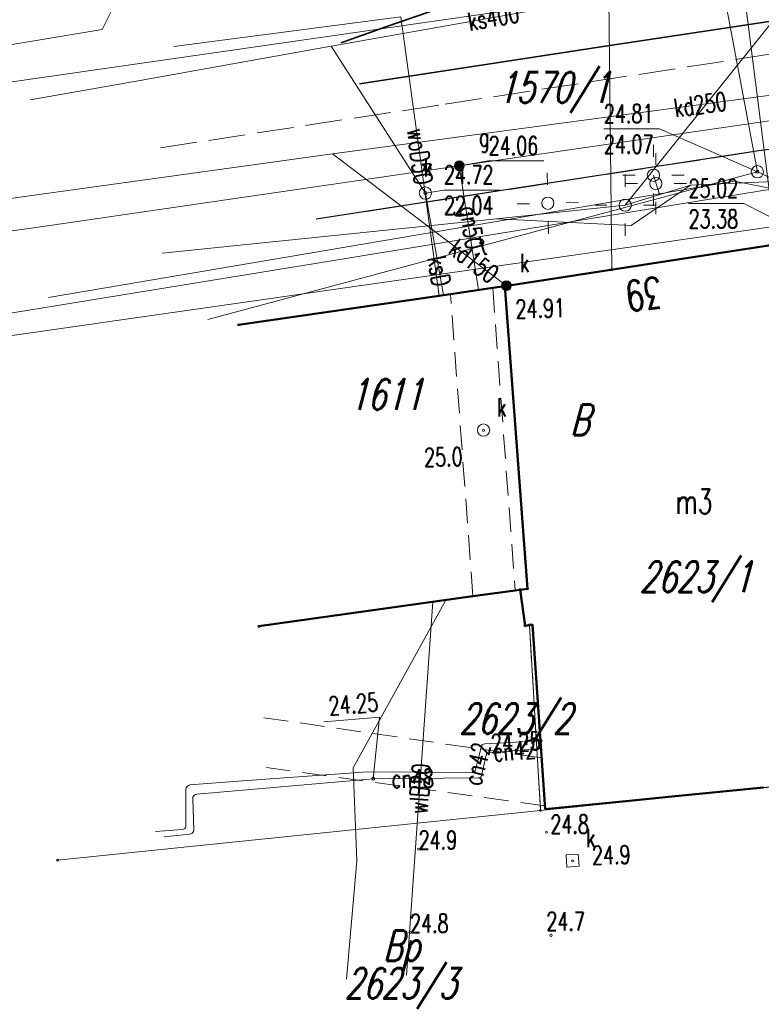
# Model space of a CAD drawing. Header units: metres. Extents: x 5515378 to 5515541, y 5844026 to 5844183.
# Tile 7 of 12: x 5515433 to 5515463, y 5844091 to 5844131. Entities that reach past the tile are written whole.
import ezdxf
from ezdxf.enums import TextEntityAlignment as Align

# ---------------------------------------------------------------- set-up
doc = ezdxf.new("R2010")
doc.units = ezdxf.units.M
doc.header["$MEASUREMENT"] = 0
for name, pattern in [('1', [0]), ('2_EGBU_A', [0]), ('2_EGBZ', [1.5, 1, -0.5]), ('3_14', [1, -1]), ('3_OTKC', [1.5, 1, -0.5]), ('3_OTKJ', [2, 1.5, -0.5]), ('3_OTKK', [0]), ('3_OTKT', [0]), ('4_SUCP', [0]), ('4_SUGP', [0]), ('4_SUKP', [0]), ('4_SUTP_A', [0]), ('4_SUWP', [0]), ('7', [2, 1.5, -0.5]), ('UPE', [0])]:
    doc.linetypes.add(name, pattern=pattern)
doc.layers.get('0').update_dxf_attribs({"color": 250, "linetype": 'CONTINUOUS', "lineweight": 100})
for name, color, linetype, lineweight in [('Dzialki', 7, '1', 13), ('EADTD_T_0', 7, 'CONTINUOUS', 25), ('EGBB_E_T_0', 7, 'CONTINUOUS', 20), ('EGBB_L_0', 7, '2_EGBU_A', 50), ('EGBC_L_4', 7, '2_EGBZ', 18), ('Numery_dzialek', 7, 'CONTINUOUS', 13), ('OTK_L_0', 7, '3_OTKJ', 18), ('OTK_L_1', 7, '3_OTKK', 25), ('OTK_L_13', 7, '3_OTKT', 35), ('OTK_L_2', 7, '3_OTKC', 18), ('OTR_T_0', 7, 'CONTINUOUS', 18), ('OTR_T_1', 7, 'CONTINUOUS', 18), ('Punkty', 7, 'CONTINUOUS', 13), ('SUP_E_T_1', 7, 'CONTINUOUS', 0), ('SUP_T_0', 7, 'CONTINUOUS', 18), ('SUP_T_4', 7, 'CONTINUOUS', 18), ('SUWP_E_T_0', 5, 'CONTINUOUS', 0), ('SUWP_L_0', 5, '4_SUWP', 18), ('UEEPA_T_0', 1, 'CONTINUOUS', 18), ('UEEPA_T_2', 1, 'CONTINUOUS', 18), ('UEEPON_L_0', 1, 'UPE', 18), ('UEEPON_L_1', 1, 'UPE', 18)]:
    doc.layers.add(name, color=color, linetype=linetype, lineweight=lineweight)
for name, color, linetype, lineweight, true_color in [('Kontury', 96, '7', 18, 0x006f00), ('Numery_konturow', 96, 'CONTINUOUS', 13, 0x006600), ('SUCP_E_T_0', 212, 'CONTINUOUS', 18, 0xd200d2), ('SUCP_L_0', 212, '4_SUCP', 18, 0xd200d2), ('SUCR_T_0', 212, 'CONTINUOUS', 18, 0xd200d2), ('SUG_E_T_4', 52, 'CONTINUOUS', 0, 0xbfbf00), ('SUG_T_2', 52, 'CONTINUOUS', 18, 0xbfbf00), ('SUGP_E_T_0', 52, 'CONTINUOUS', 0, 0xbfbf00), ('SUGP_L_0', 52, '4_SUGP', 18, 0xbfbf00), ('SUGR_T_0', 52, 'CONTINUOUS', 18, 0xbfbf00), ('SUK_E_T_5', 36, 'CONTINUOUS', 0, 0x803300), ('SUK_T_4', 36, 'CONTINUOUS', 18, 0x803300), ('SUKP_E_T_0', 36, 'CONTINUOUS', 0, 0x803300), ('SUKP_L_0', 36, '4_SUKP', 18, 0x803300), ('SUKR_T_0', 36, 'CONTINUOUS', 18, 0x803300), ('SUTP_E_T_0', 30, 'CONTINUOUS', 0, 0xff9100), ('SUTP_L_0', 30, '4_SUTP_A', 18, 0xff9100), ('SUTR_T_0', 30, 'CONTINUOUS', 18, 0xff9100)]:
    doc.layers.add(name, color=color, linetype=linetype, lineweight=lineweight, true_color=true_color)
doc.styles.get("Standard").update_dxf_attribs({"font": 'Simplex.SHX', "width": 0.75})

# ---------------------------------------------------------------- blocks, each defined once
blk = doc.blocks.new('GRO')
at = {"linetype": 'Continuous'}
blk.add_circle((0, 0), 0.045, dxfattribs=at)
blk = doc.blocks.new('3_OTRN')
at = {"linetype": 'Continuous'}
blk.add_circle((0, 0), 0.045, dxfattribs=at)
blk = doc.blocks.new('3_OTRS')
at = {"linetype": 'Continuous'}
blk.add_circle((0, 0), 0.045, dxfattribs=at)
blk = doc.blocks.new('4_SUPS')
at = {"linetype": 'Continuous'}
blk.add_circle((0, 0), 0.0625, dxfattribs=at)
blk = doc.blocks.new('4_SUGW')
at = {"linetype": 'Continuous'}
for radius in [0.2, 0.175, 0.15, 0.125, 0.1, 0.075, 0.05, 0.025, 0.00715]:
    blk.add_circle((0, 0), radius, dxfattribs=at)
blk = doc.blocks.new('4_SUKU')
at = {"linetype": 'Continuous'}
for radius in [0.2, 0.175, 0.15, 0.125, 0.1, 0.075, 0.05, 0.025, 0.00715]:
    blk.add_circle((0, 0), radius, dxfattribs=at)
blk = doc.blocks.new('4_SUPW_A')
at = {"linetype": 'Continuous'}
for p, q in [((0.25, 0.25), (-0.25, 0.25)), ((-0.25, 0.25), (-0.25, -0.25)), ((0.25, -0.25), (0.25, 0.25)), ((-0.25, -0.25), (0.25, -0.25))]:
    blk.add_line(p, q, dxfattribs=at)
blk = doc.blocks.new('4_SUPW')
at = {"linetype": 'Continuous'}
blk.add_circle((0, 0), 0.25, dxfattribs=at)
blk = doc.blocks.new('4_SUPK')
at = {"linetype": 'Continuous'}
blk.add_circle((0, 0), 0.25, dxfattribs=at)
blk = doc.blocks.new('SLS')
at = {"linetype": 'Continuous'}
blk.add_circle((0, 0), 0.25, dxfattribs=at)
blk = doc.blocks.new('LAT')
at = {"linetype": 'Continuous'}
for p, q in [((0, 0.75), (0, 1.25)), ((-1.25, 0), (-0.75, 0)), ((0.75, 0), (1.25, 0)), ((0, -0.75), (0, -1.25))]:
    blk.add_line(p, q, dxfattribs=at)

msp = doc.modelspace()

# ---------------------------------------------------------------- linework, layer by layer
at = {"layer": 'Dzialki'}
for p, q in [((5515456.74, 5844120.56), (5515456.56, 5844138.06)), ((5515456.74, 5844120.56), (5515464.23, 5844121.71)), ((5515452.38, 5844119.89), (5515456.74, 5844120.56)), ((5515441.5, 5844118.31), (5515452.38, 5844119.89)), ((5515453.3, 5844107.53), (5515452.38, 5844119.89)), ((5515442.33, 5844105.99), (5515453, 5844107.49)), ((5515453, 5844107.49), (5515453.3, 5844107.53)), ((5515453, 5844107.49), (5515453.2, 5844106.01)), ((5515453.2, 5844106.01), (5515453.38, 5844106.04)), ((5515453.38, 5844106.04), (5515453.83, 5844098.46)), ((5515453.83, 5844098.46), (5515466.74, 5844099.78)), ((5515434.11, 5844096.43), (5515453.83, 5844098.46))]:
    msp.add_line(p, q, dxfattribs=at)
at = {"layer": 'EGBB_L_0', "linetype": '2_EGBU_A'}
for p, q in [((5515452.379, 5844119.888), (5515464.23, 5844121.712)), ((5515449.688, 5844119.496), (5515449.867, 5844119.52)), ((5515449.867, 5844119.52), (5515450.156, 5844119.566)), ((5515450.156, 5844119.566), (5515451.881, 5844119.816)), ((5515451.881, 5844119.816), (5515452.379, 5844119.888)), ((5515452.379, 5844119.888), (5515453.305, 5844107.526)), ((5515441.503, 5844118.306), (5515449.688, 5844119.496)), ((5515452.796, 5844107.454), (5515451.072, 5844107.215)), ((5515452.796, 5844107.454), (5515453.006, 5844107.479)), ((5515453.006, 5844107.479), (5515453.305, 5844107.526)), ((5515453.2, 5844106.013), (5515453.006, 5844107.479)), ((5515442.328, 5844105.992), (5515451.072, 5844107.215)), ((5515453.499, 5844106.06), (5515453.2, 5844106.013)), ((5515454.023, 5844098.511), (5515453.499, 5844106.06)), ((5515462.945, 5844099.407), (5515459.063, 5844099.017)), ((5515459.063, 5844099.017), (5515458.264, 5844098.939)), ((5515458.264, 5844098.939), (5515454.023, 5844098.511))]:
    msp.add_line(p, q, dxfattribs=at)
at = {"layer": 'EGBC_L_4', "linetype": '2_EGBZ'}
for p, q in [((5515450.156, 5844119.566), (5515451.881, 5844119.816)), ((5515451.072, 5844107.215), (5515450.156, 5844119.566)), ((5515451.881, 5844119.816), (5515452.796, 5844107.454)), ((5515452.796, 5844107.454), (5515451.072, 5844107.215))]:
    msp.add_line(p, q, dxfattribs=at)
at = {"layer": 'Kontury'}
for p, q in [((5515456.74, 5844120.56), (5515464.23, 5844121.71)), ((5515452.38, 5844119.89), (5515456.74, 5844120.56)), ((5515441.5, 5844118.31), (5515452.38, 5844119.89)), ((5515442.33, 5844105.99), (5515453, 5844107.49)), ((5515453, 5844107.49), (5515453.2, 5844106.01)), ((5515453.2, 5844106.01), (5515453.38, 5844106.04)), ((5515453.38, 5844106.04), (5515453.83, 5844098.46)), ((5515462.38, 5844099.34), (5515466.74, 5844099.78)), ((5515453.83, 5844098.46), (5515462.38, 5844099.34))]:
    msp.add_line(p, q, dxfattribs=at)
at = {"layer": 'OTK_L_0', "linetype": '3_OTKJ'}
for p, q in [((5515449.935, 5844127.327), (5515466.301, 5844129.845)), ((5515438.309, 5844125.544), (5515449.935, 5844127.327)), ((5515458.861, 5844124.815), (5515462.849, 5844125.431)), ((5515444.668, 5844122.624), (5515458.861, 5844124.815))]:
    msp.add_line(p, q, dxfattribs=at)
at = {"layer": 'OTK_L_1', "linetype": '3_OTKK'}
for p, q in [((5515462.849, 5844125.431), (5515458.861, 5844124.815)), ((5515458.861, 5844124.815), (5515444.668, 5844122.624))]:
    msp.add_line(p, q, dxfattribs=at)
msp.add_arc((5515463.862, 5844117.992), 7.507, 54.8064, 97.7547, dxfattribs=at)
at = {"layer": 'OTK_L_13', "linetype": '3_OTKT'}
for p, q in [((5515465.753, 5844131.106), (5515456.216, 5844129.65)), ((5515456.216, 5844129.65), (5515446.445, 5844128.158))]:
    msp.add_line(p, q, dxfattribs=at)
msp.add_arc((5515480.696, 5844036.528), 99.647, 98.97889, 110.56366, dxfattribs=at)
at = {"layer": 'OTK_L_2', "linetype": '3_14'}
for p, q in [((5515458.861, 5844124.815), (5515462.849, 5844125.431)), ((5515444.668, 5844122.624), (5515458.861, 5844124.815))]:
    msp.add_line(p, q, dxfattribs=at)
at = {"layer": 'OTK_L_2', "linetype": '3_OTKC'}
for p, q in [((5515464.23, 5844121.712), (5515459.911, 5844121.047)), ((5515459.911, 5844121.047), (5515452.379, 5844119.888)), ((5515450.156, 5844119.566), (5515449.688, 5844119.496)), ((5515451.881, 5844119.816), (5515450.156, 5844119.566)), ((5515452.379, 5844119.888), (5515451.881, 5844119.816)), ((5515449.688, 5844119.496), (5515441.707, 5844118.34)), ((5515442.531, 5844102.254), (5515453.877, 5844100.61)), ((5515453.877, 5844100.61), (5515454.013, 5844098.657)), ((5515454.013, 5844098.657), (5515442.636, 5844100.217))]:
    msp.add_line(p, q, dxfattribs=at)
at = {"layer": 'SUCP_L_0', "linetype": '4_SUCP'}
for p, q in [((5515451.17, 5844100.11), (5515451.42, 5844101.11)), ((5515451.42, 5844101.11), (5515451.452, 5844101.139)), ((5515451.452, 5844101.139), (5515451.503, 5844101.167)), ((5515451.503, 5844101.167), (5515451.56, 5844101.18)), ((5515451.56, 5844101.18), (5515453.829, 5844101.31)), ((5515451.62, 5844100.78), (5515451.42, 5844099.89)), ((5515451.621, 5844100.782), (5515451.62, 5844100.78)), ((5515451.652, 5844100.808), (5515451.621, 5844100.782)), ((5515451.69, 5844100.82), (5515451.652, 5844100.808)), ((5515453.851, 5844100.99), (5515451.69, 5844100.82)), ((5515446.76, 5844100.04), (5515441.68, 5844099.67)), ((5515451.04, 5844100.02), (5515446.76, 5844100.04)), ((5515451.04, 5844100.02), (5515451.09, 5844100.02)), ((5515451.09, 5844100.02), (5515451.127, 5844100.037)), ((5515451.127, 5844100.037), (5515451.155, 5844100.067)), ((5515451.155, 5844100.067), (5515451.169, 5844100.105)), ((5515451.169, 5844100.105), (5515451.17, 5844100.11)), ((5515451.378, 5844099.813), (5515451.34, 5844099.79)), ((5515451.406, 5844099.847), (5515451.378, 5844099.813)), ((5515451.42, 5844099.89), (5515451.406, 5844099.847)), ((5515439.402, 5844099.444), (5515439.363, 5844099.392)), ((5515439.452, 5844099.484), (5515439.402, 5844099.444)), ((5515439.51, 5844099.51), (5515439.452, 5844099.484)), ((5515441.68, 5844099.67), (5515439.51, 5844099.51)), ((5515441.98, 5844099.32), (5515447, 5844099.76)), ((5515447, 5844099.76), (5515451.29, 5844099.79)), ((5515451.34, 5844099.79), (5515451.29, 5844099.79)), ((5515439.363, 5844099.392), (5515439.34, 5844099.34)), ((5515439.34, 5844099.34), (5515439.35, 5844097.84)), ((5515439.63, 5844098.97), (5515439.638, 5844099.004)), ((5515439.638, 5844099.004), (5515439.662, 5844099.052)), ((5515439.662, 5844099.052), (5515439.7, 5844099.092)), ((5515439.7, 5844099.092), (5515439.747, 5844099.118)), ((5515439.747, 5844099.118), (5515439.8, 5844099.13)), ((5515439.8, 5844099.13), (5515441.98, 5844099.32)), ((5515439.67, 5844097.65), (5515439.63, 5844098.97)), ((5515439.347, 5844097.807), (5515439.33, 5844097.762)), ((5515439.35, 5844097.84), (5515439.347, 5844097.807)), ((5515439.21, 5844097.69), (5515438.11, 5844097.6)), ((5515438.46, 5844097.39), (5515439.5, 5844097.5)), ((5515439.257, 5844097.7), (5515439.21, 5844097.69)), ((5515439.299, 5844097.725), (5515439.257, 5844097.7)), ((5515439.33, 5844097.762), (5515439.299, 5844097.725)), ((5515439.5, 5844097.5), (5515439.551, 5844097.506)), ((5515439.551, 5844097.506), (5515439.597, 5844097.527)), ((5515439.597, 5844097.527), (5515439.635, 5844097.561)), ((5515439.635, 5844097.561), (5515439.66, 5844097.605)), ((5515439.66, 5844097.605), (5515439.67, 5844097.65))]:
    msp.add_line(p, q, dxfattribs=at)
at = {"layer": 'SUCR_T_0', "linetype": 'Continuous', "lineweight": 0}
for p in [(5515444.982, 5844102.083), (5515447, 5844099.76)]:
    msp.add_line(p, (5515447.253, 5844102.282), dxfattribs=at)
at = {"layer": 'SUGP_L_0', "linetype": '4_SUGP'}
for p, q in [((5515450.514, 5844124.806), (5515464.448, 5844126.835)), ((5515433.697, 5844122.356), (5515450.514, 5844124.806)), ((5515450.514, 5844124.806), (5515451.299, 5844119.732)), ((5515426.361, 5844121.287), (5515433.697, 5844122.356)), ((5515446.182, 5844100.21), (5515449.969, 5844107.06)), ((5515446.33, 5844096.402), (5515446.182, 5844100.21)), ((5515445.912, 5844091.562), (5515446.33, 5844096.402))]:
    msp.add_line(p, q, dxfattribs=at)
at = {"layer": 'SUGR_T_0', "linetype": 'Continuous', "lineweight": 0}
for p, q in [((5515450.514, 5844124.806), (5515451.714, 5844125.006)), ((5515451.714, 5844125.006), (5515453.967, 5844125.006))]:
    msp.add_line(p, q, dxfattribs=at)
at = {"layer": 'SUKP_L_0', "linetype": '4_SUKP'}
for p, q in [((5515474.979, 5844135.004), (5515445.287, 5844129.695)), ((5515445.287, 5844129.695), (5515437.392, 5844128.283)), ((5515445.287, 5844129.695), (5515449.128, 5844123.694)), ((5515445.338, 5844125.296), (5515477.525, 5844129.612)), ((5515437.392, 5844128.283), (5515432.994, 5844127.497)), ((5515429.763, 5844123.145), (5515445.338, 5844125.296)), ((5515445.338, 5844125.296), (5515452.437, 5844119.906)), ((5515449.128, 5844123.694), (5515449.867, 5844119.52))]:
    msp.add_line(p, q, dxfattribs=at)
at = {"layer": 'SUKR_T_0', "linetype": 'Continuous', "lineweight": 0}
for p, q in [((5515449.128, 5844123.694), (5515449.886, 5844123.816)), ((5515449.886, 5844123.816), (5515452.166, 5844123.816))]:
    msp.add_line(p, q, dxfattribs=at)
at = {"layer": 'SUTP_L_0', "linetype": '4_SUTP_A'}
for p, q in [((5515462.688, 5844124.564), (5515459.549, 5844141.37)), ((5515461.082, 5844140.234), (5515463.366, 5844122.322)), ((5515440.239, 5844118.522), (5515462.688, 5844124.564)), ((5515462.688, 5844124.564), (5515468.73, 5844121.72)), ((5515463.366, 5844122.322), (5515426.887, 5844117.109))]:
    msp.add_line(p, q, dxfattribs=at)
at = {"layer": 'SUTR_T_0', "linetype": 'Continuous', "lineweight": 0}
for p, q in [((5515456.418, 5844126.314), (5515458.698, 5844126.314)), ((5515462.688, 5844124.564), (5515458.698, 5844126.314)), ((5515459.879, 5844123.26), (5515462.132, 5844123.26)), ((5515464.178, 5844122.231), (5515462.132, 5844123.26))]:
    msp.add_line(p, q, dxfattribs=at)
at = {"layer": 'SUWP_L_0', "linetype": '4_SUWP'}
for p, q in [((5515435.933, 5844130.381), (5515436.85, 5844132.252)), ((5515438.86, 5844129.688), (5515448.124, 5844130.892)), ((5515448.124, 5844130.892), (5515449.688, 5844119.496)), ((5515426.178, 5844128.765), (5515435.933, 5844130.381)), ((5515448.358, 5844091.728), (5515449.44, 5844106.987))]:
    msp.add_line(p, q, dxfattribs=at)
at = {"layer": 'UEEPON_L_0', "linetype": 'UPE', "lineweight": 18}
for p, q in [((5515465.11, 5844132.975), (5515430.215, 5844127.942)), ((5515465.11, 5844132.975), (5515457.294, 5844123.198)), ((5515458.443, 5844124.419), (5515458.685, 5844123.628)), ((5515457.294, 5844123.198), (5515459.951, 5844124.019)), ((5515457.534, 5844122.362), (5515459.951, 5844124.019)), ((5515459.951, 5844124.019), (5515463.686, 5844124.181)), ((5515438.378, 5844121.24), (5515452.035, 5844122.642)), ((5515452.035, 5844122.642), (5515457.534, 5844122.362))]:
    msp.add_line(p, q, dxfattribs=at)
at = {"layer": 'UEEPON_L_0', "linetype": 'UPE'}
msp.add_line((5515452.035, 5844122.642), (5515457.294, 5844123.198), dxfattribs=at)
at = {"layer": 'UEEPON_L_1', "linetype": 'UPE', "lineweight": 18}
for p, q in [((5515433.735, 5844119.427), (5515461.742, 5844124.185)), ((5515461.742, 5844124.185), (5515463.34, 5844123.862)), ((5515426.44, 5844117.848), (5515463.34, 5844123.862))]:
    msp.add_line(p, q, dxfattribs=at)

# ---------------------------------------------------------------- block references
at = {"layer": 'OTR_T_0', "rotation": 1.322942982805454}
msp.add_blockref('3_OTRS', (5515452.379, 5844119.888), dxfattribs=at)
at = {"layer": 'OTR_T_1', "rotation": 1.322942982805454}
for p in [(5515451.505, 5844113.996), (5515455.142, 5844096.406)]:
    msp.add_blockref('3_OTRN', p, dxfattribs=at)
at = {"layer": 'OTR_T_1'}
for p in [(5515454.074, 5844097.578), (5515448.854, 5844096.882), (5515448.502, 5844093.479), (5515454.26, 5844093.358)]:
    msp.add_blockref('3_OTRN', p, dxfattribs=at)
at = {"layer": 'Punkty'}
for p in [(5515456.74, 5844120.56), (5515452.38, 5844119.89), (5515441.5, 5844118.31), (5515453, 5844107.49), (5515453.3, 5844107.53), (5515442.33, 5844105.99), (5515453.2, 5844106.01), (5515453.38, 5844106.04), (5515453.83, 5844098.46), (5515434.11, 5844096.43)]:
    msp.add_blockref('GRO', p, dxfattribs=at)
at = {"layer": 'SUCR_T_0'}
for p in [(5515453.83, 5844101.31), (5515447, 5844099.76)]:
    msp.add_blockref('4_SUPS', p, dxfattribs=at)
at = {"layer": 'SUG_T_2'}
msp.add_blockref('4_SUGW', (5515450.514, 5844124.806), dxfattribs=at)
at = {"layer": 'SUGR_T_0', "rotation": 8.282905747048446}
msp.add_blockref('4_SUPS', (5515450.514, 5844124.806), dxfattribs=at)
at = {"layer": 'SUK_T_4'}
msp.add_blockref('4_SUKU', (5515452.437, 5844119.906), dxfattribs=at)
at = {"layer": 'SUKR_T_0'}
msp.add_blockref('4_SUPS', (5515449.128, 5844123.694), dxfattribs=at)
at = {"layer": 'SUP_T_0'}
msp.add_blockref('4_SUPK', (5515462.688, 5844124.564), dxfattribs=at)
at = {"layer": 'SUP_T_4'}
msp.add_blockref('4_SUPW', (5515449.128, 5844123.694), dxfattribs=at)
for name, p, rotation in [('4_SUPW', (5515451.505, 5844114.006), 1.322942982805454), ('4_SUPW_A', (5515455.142, 5844096.416), 94.02289877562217)]:
    msp.add_blockref(name, p, dxfattribs=dict(at, rotation=rotation))
at = {"layer": 'SUTR_T_0'}
msp.add_blockref('4_SUPS', (5515462.688, 5844124.564), dxfattribs=at)
at = {"layer": 'UEEPA_T_0', "rotation": 1.322942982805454}
msp.add_blockref('SLS', (5515454.131, 5844123.277), dxfattribs=at)
at = {"layer": 'UEEPA_T_2'}
for name, p in [('LAT', (5515458.443, 5844124.419)), ('LAT', (5515458.54, 5844124.08)), ('LAT', (5515457.294, 5844123.198)), ('SLS', (5515458.443, 5844124.419)), ('SLS', (5515458.54, 5844124.08))]:
    msp.add_blockref(name, p, dxfattribs=at)
for name, p, rotation in [('LAT', (5515454.131, 5844123.277), 1.322942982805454), ('SLS', (5515457.294, 5844123.198), 36.87932319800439)]:
    msp.add_blockref(name, p, dxfattribs=dict(at, rotation=rotation))

# ---------------------------------------------------------------- texts
at = {"layer": 'EADTD_T_0', "width": 0.7}
msp.add_text('39', height=1.25, rotation=188.3129, dxfattribs=at).set_placement((5515457.964, 5844120.177), align=Align.CENTER)
at = {"layer": 'EGBB_E_T_0', "width": 0.7}
msp.add_text('m3', height=1, dxfattribs=at).set_placement((5515460.104, 5844111.088), align=Align.MIDDLE)
at = {"layer": 'Numery_dzialek', "oblique": 15, "width": 0.7}
for s, p in [('1570/1', (5515452.091, 5844128.636)), ('2623/2', (5515450.524, 5844102.839))]:
    msp.add_text(s, height=1.25, dxfattribs=at).set_placement(p, align=Align.TOP_LEFT)
for s, p in [('1611', (5515447.52, 5844115.465)), ('2623/1', (5515460.172, 5844107.923)), ('2623/3', (5515448.124, 5844091.31))]:
    msp.add_text(s, height=1.25, dxfattribs=at).set_placement(p, align=Align.MIDDLE)
at = {"layer": 'Numery_konturow', "oblique": 15, "width": 0.7}
for s, p in [('B', (5515455.44, 5844114.43)), ('Bp', (5515448.15, 5844092.73))]:
    msp.add_text(s, height=1.25, dxfattribs=at).set_placement(p, align=Align.MIDDLE)
at = {"layer": 'OTR_T_0', "lineweight": 9, "width": 0.7}
msp.add_text('24.91', height=0.75, rotation=1.323, dxfattribs=at).set_placement((5515452.819, 5844118.578))
at = {"layer": 'OTR_T_1', "lineweight": 9, "width": 0.7}
for s, p in [('25.0', (5515449.085, 5844112.516)), ('24.9', (5515455.942, 5844096.256))]:
    msp.add_text(s, height=0.75, rotation=1.323, dxfattribs=at).set_placement(p)
for s, p in [('24.8', (5515454.234, 5844097.528)), ('24.9', (5515448.854, 5844096.882)), ('24.8', (5515448.502, 5844093.479)), ('24.7', (5515454.07, 5844093.558))]:
    msp.add_text(s, height=0.75, dxfattribs=at).set_placement(p)
at = {"layer": 'SUCP_E_T_0', "lineweight": 9, "width": 0.7}
for s, rotation, p in [('cn42', 4.4999, (5515452.771, 5844100.905)), ('cn42', 75.9638, (5515451.234, 5844100.366)), ('cn48', 0.4, (5515448.613, 5844099.771))]:
    msp.add_text(s, height=0.75, rotation=rotation, dxfattribs=at).set_placement(p, align=Align.MIDDLE)
at = {"layer": 'SUCR_T_0', "lineweight": 9, "width": 0.7}
for rotation, p in [(5.01, (5515447.198, 5844102.905)), (3.278, (5515453.83, 5844101.31))]:
    msp.add_text('24.25', height=0.75, rotation=rotation, dxfattribs=at).set_placement(p, align=Align.MIDDLE_RIGHT)
at = {"layer": 'SUG_E_T_4', "lineweight": 9, "width": 0.7}
msp.add_text('g', height=0.75, dxfattribs=at).set_placement((5515451.314, 5844125.606))
at = {"layer": 'SUGP_E_T_0', "lineweight": 9, "width": 0.7}
msp.add_text('gn50', height=0.75, rotation=278.8285, dxfattribs=at).set_placement((5515450.907, 5844122.268), align=Align.MIDDLE)
at = {"layer": 'SUGR_T_0', "lineweight": 9, "width": 0.7}
msp.add_text('24.06', height=0.75, dxfattribs=at).set_placement((5515451.714, 5844126.006), align=Align.TOP_LEFT)
at = {"layer": 'SUK_E_T_5', "lineweight": 9, "width": 0.7}
msp.add_text('k', height=0.75, dxfattribs=at).set_placement((5515452.987, 5844120.456))
at = {"layer": 'SUKP_E_T_0', "lineweight": 9, "width": 0.7}
for s, rotation, p in [('ks400', 10.1381, (5515451.908, 5844130.879)), ('kd250', 7.64, (5515460.354, 5844127.309)), ('kd150', 322.7919, (5515451.112, 5844120.912)), ('ksD', 280.0423, (5515449.694, 5844120.499))]:
    msp.add_text(s, height=0.75, rotation=rotation, dxfattribs=at).set_placement(p, align=Align.MIDDLE)
at = {"layer": 'SUKR_T_0', "lineweight": 9, "width": 0.7}
for s, p in [('24.72', (5515449.886, 5844124.816)), ('22.04', (5515449.886, 5844123.566))]:
    msp.add_text(s, height=0.75, dxfattribs=at).set_placement(p, align=Align.TOP_LEFT)
at = {"layer": 'SUP_E_T_1', "lineweight": 9, "width": 0.7}
for p in [(5515449.051, 5844124.368), (5515452.055, 5844114.556), (5515455.692, 5844096.966)]:
    msp.add_text('k', height=0.75, dxfattribs=at).set_placement(p)
at = {"layer": 'SUTP_E_T_0', "lineweight": 9, "width": 0.7}
msp.add_text('t', height=0.75, rotation=15.0635, dxfattribs=at).set_placement((5515451.464, 5844121.543), align=Align.MIDDLE)
at = {"layer": 'SUTR_T_0', "lineweight": 9, "width": 0.7}
for s, p in [('24.81', (5515456.418, 5844127.314)), ('24.07', (5515456.418, 5844126.064)), ('25.02', (5515459.879, 5844124.26)), ('23.38', (5515459.879, 5844123.01))]:
    msp.add_text(s, height=0.75, dxfattribs=at).set_placement(p, align=Align.TOP_LEFT)
at = {"layer": 'SUWP_E_T_0', "lineweight": 9, "width": 0.7}
for s, rotation, p in [('woD50', 277.8116, (5515448.906, 5844125.194)), ('wlB20', 445.9589, (5515448.899, 5844099.357))]:
    msp.add_text(s, height=0.75, rotation=rotation, dxfattribs=at).set_placement(p, align=Align.MIDDLE)

doc.saveas('drawing.dxf')
